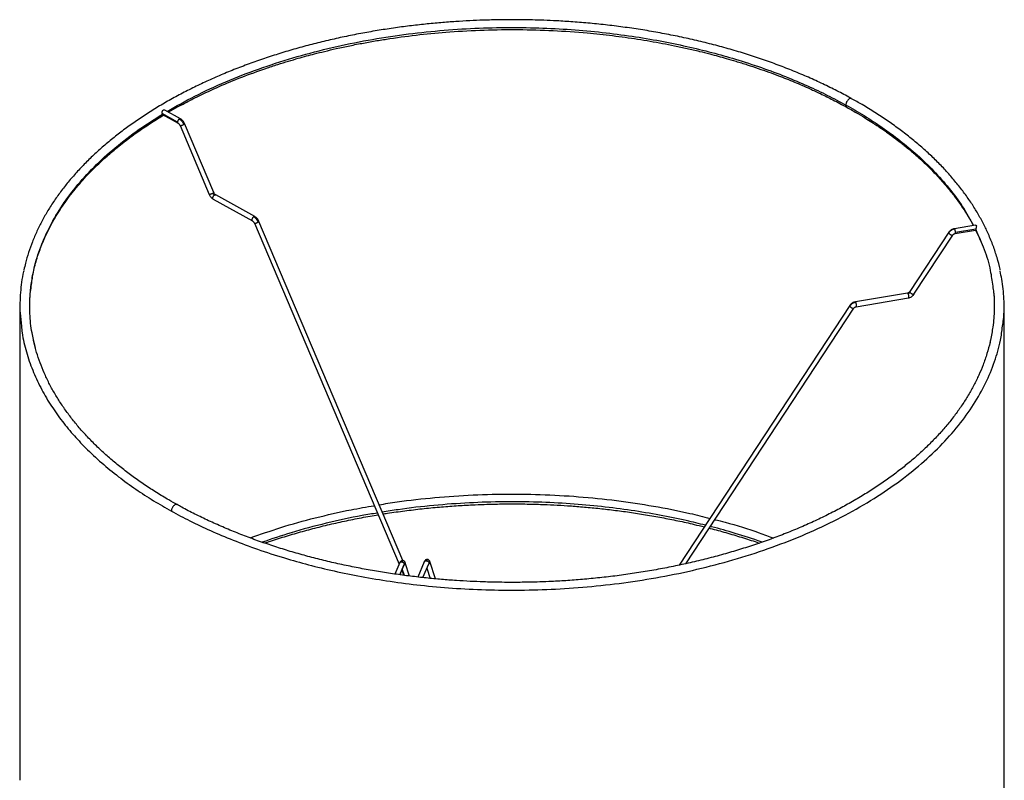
# Paper-space layout '_Isométrica' of a CAD drawing. Header units: millimetres. Extents: x -212 to 188, y -221 to 515.
# Tile 2 of 2: x -212 to 188, y 206 to 515. Entities that reach past the tile are written whole.
import ezdxf

# ---------------------------------------------------------------- set-up
doc = ezdxf.new("R2010")
doc.units = ezdxf.units.MM

psp = doc.layouts.new('_Isométrica')

# ---------------------------------------------------------------- linework, layer by layer
at = {"color": 7, "linetype": 'Continuous', "lineweight": 25}
for p, q in [((-153.86, 476.71), (-153.92, 476.95)), ((-147.69, 473.51), (-153.92, 476.95)), ((-153.82, 476.56), (-147.49, 473.05)), ((-146.52, 474.8), (-152.93, 478.35)), ((-133, 444.85), (-144.86, 472.87)), ((-146.7, 472.09), (-134.84, 444.07)), ((-133.18, 442.14), (-117.27, 433.33)), ((-116.3, 435.08), (-132.21, 443.89)), ((-116.49, 432.37), (-57.65, 293.81)), ((-56.11, 295.3), (-114.64, 433.15)), ((165.73, 428.7), (149.95, 404.6)), ((176.6, 431.61), (168.02, 430.17)), ((168.36, 428.2), (176.68, 429.6)), ((176.76, 430.02), (168.47, 428.63)), ((176.76, 430.02), (176.72, 429.79)), ((151.62, 403.51), (167.4, 427.6)), ((148.99, 404), (127.82, 400.45)), ((128.15, 398.48), (149.32, 402.03)), ((-211.77, 398.77), (-211.77, 206.07)), ((-207.77, 398.77), (-207.77, 399.02)), ((125.52, 398.98), (56.16, 293.47)), ((58.94, 294.07), (127.19, 397.88)), ((188.23, 206.07), (188.23, 398.77)), ((-205.49, 381.85), (-206.23, 385.1)), ((182.67, 384.9), (182.47, 383.86)), ((-57.35, 294.51), (-59.34, 289.84)), ((-55.54, 293.84), (-57.36, 289.57)), ((-57.33, 289.57), (-55.68, 293.44)), ((-55.54, 293.84), (-55.6, 293.59)), ((-55.59, 293.6), (-55.6, 293.58)), ((-53.42, 289.05), (-55.16, 294.47)), ((-47.44, 294.86), (-50.08, 288.66)), ((-48, 288.42), (-45.6, 294.07)), ((-46.38, 292.23), (-45.05, 288.12)), ((-45.59, 294.08), (-45.61, 294.07)), ((-45.55, 294.33), (-45.6, 294.07)), ((-42.89, 287.91), (-45.16, 294.96)), ((-56.59, 291.3), (-55.76, 289.36)), ((-56.39, 291.76), (-55.61, 289.34))]:
    psp.add_line(p, q, dxfattribs=at)
for points, knots in [([(-11.77, 515.08), (-14.56, 515.06), (-18.45, 515.03), (-24.17, 514.86), (-29, 514.66), (-34.75, 514.32), (-40.77, 513.87), (-47.05, 513.28), (-53.49, 512.55), (-60.04, 511.67), (-66.66, 510.65), (-73.31, 509.48), (-79.96, 508.15), (-86.59, 506.68), (-93.17, 505.06), (-99.69, 503.3), (-106.12, 501.39), (-112.46, 499.33), (-118.7, 497.14), (-124.8, 494.81), (-130.78, 492.34), (-136.6, 489.74), (-142.27, 487.01), (-147.77, 484.16), (-153.1, 481.18), (-158.24, 478.09), (-163.19, 474.88), (-167.93, 471.57), (-172.47, 468.15), (-176.78, 464.63), (-180.88, 461.02), (-184.74, 457.31), (-188.37, 453.51), (-191.76, 449.64), (-194.9, 445.68), (-197.8, 441.65), (-200.43, 437.55), (-202.8, 433.39), (-204.91, 429.17), (-206.74, 424.89), (-208.29, 420.56), (-209.44, 416.76), (-209.94, 414.4), (-210.14, 413.51)], [0, 0, 0, 0, 0.028992, 0.040488, 0.0596, 0.079406, 0.100624, 0.122749, 0.145576, 0.168942, 0.192732, 0.216859, 0.241259, 0.265882, 0.290688, 0.315647, 0.340735, 0.36593, 0.391217, 0.416581, 0.442013, 0.467501, 0.493039, 0.518619, 0.544237, 0.569888, 0.595568, 0.621275, 0.647007, 0.672761, 0.698538, 0.724337, 0.750159, 0.776005, 0.801877, 0.827779, 0.853713, 0.879686, 0.905702, 0.931771, 0.9579, 0.9841, 1, 1, 1, 1]), ([(126.25, 482.99), (125.89, 483.2), (123.74, 484.42), (119.62, 486.55), (113.89, 489.35), (107.97, 492.02), (101.89, 494.55), (95.65, 496.96), (89.26, 499.22), (82.74, 501.34), (76.09, 503.31), (69.33, 505.14), (62.46, 506.82), (55.5, 508.35), (48.46, 509.72), (41.36, 510.94), (34.23, 511.99), (27.09, 512.89), (20.01, 513.63), (13.14, 514.19), (6.86, 514.59), (1.39, 514.84), (-4.69, 515.03), (-8.99, 515.06), (-11.77, 515.08)], [0, 0, 0, 0, 0.01, 0.059201, 0.108387, 0.157556, 0.206706, 0.255834, 0.304935, 0.354005, 0.403037, 0.452021, 0.500945, 0.549791, 0.59853, 0.647121, 0.695489, 0.743506, 0.79091, 0.837089, 0.880189, 0.915239, 0.945258, 1, 1, 1, 1]), ([(-151.97, 477.82), (-148.29, 479.91), (-140.75, 484.19), (-128.26, 489.92), (-114.93, 495.13), (-101.03, 499.64), (-86.75, 503.44), (-72.24, 506.52), (-57.64, 508.89), (-43.1, 510.57), (-28.74, 511.6), (-14.68, 512), (-1.02, 511.84), (12.17, 511.16), (24.82, 510.01), (36.9, 508.45), (48.36, 506.54), (59.19, 504.31), (69.38, 501.83), (79.54, 498.96), (89.56, 495.71), (99.34, 492.06), (108.28, 488.28), (116.46, 484.43), (121.47, 481.74), (123.92, 480.42)], [0, 0, 0, 0, 0.050564, 0.103556, 0.156176, 0.208252, 0.259624, 0.310145, 0.359682, 0.408121, 0.455364, 0.501331, 0.54596, 0.589204, 0.631033, 0.671431, 0.710393, 0.747927, 0.784048, 0.81878, 0.858668, 0.896661, 0.932831, 0.967251, 1, 1, 1, 1]), ([(-151.4, 477.5), (-151.34, 477.54), (-150.05, 478.31), (-147.42, 479.77), (-143.5, 481.88), (-138.02, 484.65), (-130.83, 488), (-121.6, 491.81), (-113.58, 494.73), (-107.16, 496.85), (-102.77, 498.21), (-98.87, 499.35), (-95.38, 500.32), (-91.83, 501.26), (-87.8, 502.27), (-82.99, 503.39), (-77.7, 504.53), (-72.2, 505.61), (-66.77, 506.57), (-59.17, 507.77), (-49.32, 509.07), (-36.54, 510.26), (-23.12, 510.98), (-9.08, 511.16), (4.93, 510.76), (17.68, 509.87), (29.14, 508.65), (39.34, 507.23), (47.73, 505.79), (54.4, 504.48), (59.4, 503.4), (64.17, 502.29), (68.38, 501.23), (71.99, 500.28), (75.52, 499.3), (79.46, 498.14), (83.83, 496.78), (88.28, 495.31), (92.52, 493.82), (96.34, 492.41), (99.81, 491.05), (102.99, 489.76), (106.18, 488.41), (109.72, 486.85), (113.92, 484.89), (118.95, 482.42), (122.45, 480.53), (124.33, 479.5)], [0, 0, 0, 0, 0.000798, 0.0182455, 0.0359628, 0.0534826, 0.0899648, 0.1267775, 0.1648976, 0.1830587, 0.1994638, 0.2137644, 0.2259799, 0.2375158, 0.2520911, 0.2691288, 0.2883502, 0.3075257, 0.3261097, 0.3441059, 0.3847686, 0.4251603, 0.4710325, 0.5168876, 0.5627401, 0.6085651, 0.6427676, 0.6769735, 0.7114851, 0.7285363, 0.7461507, 0.7638492, 0.778997, 0.791267, 0.8028449, 0.8174532, 0.8346233, 0.8516016, 0.867813, 0.8832973, 0.8962334, 0.9089737, 0.9215203, 0.9350601, 0.9527928, 0.9745783, 1, 1, 1, 1]), ([(126.26, 483.01), (126.19, 483.04), (126.05, 483.09), (125.74, 483.09), (125.3, 482.93), (124.87, 482.57), (124.55, 482.18), (124.32, 481.84), (124.14, 481.47), (123.97, 480.98), (123.94, 480.64), (123.92, 480.42)], [0, 0, 0, 0, 0.083709, 0.169574, 0.32792, 0.486266, 0.57213, 0.660327, 0.749055, 0.836448, 1, 1, 1, 1]), ([(123.92, 480.42), (126.42, 478.99), (131.55, 476.06), (138.9, 471.23), (146.15, 465.91), (153.16, 460.05), (159.84, 453.61), (166.03, 446.59), (171.54, 439.18), (174.41, 434.02), (175.82, 431.48)], [0, 0, 0, 0, 0.104969, 0.215577, 0.332097, 0.454791, 0.583901, 0.719637, 0.862167, 1, 1, 1, 1]), ([(123.92, 480.42), (123.92, 480.3), (123.94, 480.04), (124.07, 479.74), (124.21, 479.55), (124.32, 479.52), (124.33, 479.51)], [0, 0, 0, 0, 0.289693, 0.611078, 0.957707, 1, 1, 1, 1]), ([(186.66, 413.27), (186.64, 413.4), (186.32, 415.13), (185.39, 418.44), (183.85, 423.21), (181.98, 427.79), (179.89, 432.17), (177.6, 436.35), (175.04, 440.47), (172.22, 444.53), (169.13, 448.52), (165.8, 452.44), (162.21, 456.29), (158.37, 460.05), (154.3, 463.72), (149.99, 467.3), (145.46, 470.78), (140.71, 474.16), (135.74, 477.43), (130.93, 480.38), (127.69, 482.19), (126.25, 482.99)], [0, 0, 0, 0, 0.004902, 0.065106, 0.125698, 0.186668, 0.241477, 0.29633, 0.351221, 0.406145, 0.461099, 0.516076, 0.571071, 0.626079, 0.681096, 0.736118, 0.79114, 0.84616, 0.901175, 0.956181, 1, 1, 1, 1]), ([(-207.75, 399.37), (-207.73, 400.84), (-207.68, 404.11), (-206.95, 409.65), (-205.71, 415.39), (-203.95, 421.05), (-201.73, 426.57), (-199.36, 431.35), (-197.07, 435.36), (-195.03, 438.57), (-192.86, 441.7), (-190.39, 444.97), (-187.68, 448.25), (-184.89, 451.37), (-182.28, 454.08), (-179.84, 456.48), (-177.53, 458.63), (-175.25, 460.64), (-172.82, 462.7), (-170.11, 464.89), (-167.07, 467.22), (-163.95, 469.48), (-161.05, 471.47), (-158.68, 473.04), (-156.51, 474.42), (-154.82, 475.48), (-153.7, 476.14), (-153.39, 476.32)], [0, 0, 0, 0, 0.0558839, 0.1242782, 0.1924363, 0.2595079, 0.3258748, 0.3915736, 0.4341039, 0.4740642, 0.5116689, 0.5527265, 0.5996034, 0.6393987, 0.6759992, 0.708599, 0.7371509, 0.7646946, 0.7929569, 0.8243444, 0.8588649, 0.8950442, 0.9256639, 0.949738, 0.967835, 0.990983, 1, 1, 1, 1]), ([(-207.16, 406.79), (-206.94, 408.57), (-206.39, 413.2), (-204.24, 420.66), (-200.78, 429.18), (-196.04, 437.68), (-190.06, 446.08), (-182.83, 454.28), (-174.35, 462.18), (-164.78, 469.75), (-157.51, 474.39), (-153.86, 476.71)], [0, 0, 0, 0, 0.068632, 0.178468, 0.290795, 0.405352, 0.52184, 0.639924, 0.75924, 0.879401, 1, 1, 1, 1]), ([(-153.92, 476.95), (-153.92, 477.02), (-153.94, 477.14), (-153.94, 477.41), (-153.91, 477.76), (-153.83, 478.07), (-153.7, 478.27), (-153.57, 478.39), (-153.41, 478.44), (-153.19, 478.46), (-153.03, 478.39), (-152.93, 478.35)], [0, 0, 0, 0, 0.082688, 0.167757, 0.335268, 0.502744, 0.587027, 0.67096, 0.755159, 0.839381, 1, 1, 1, 1]), ([(-153.72, 476.51), (-153.74, 476.52), (-153.8, 476.55), (-153.84, 476.65), (-153.86, 476.71)], [0, 0, 0, 0, 0.340798, 1, 1, 1, 1]), ([(124.33, 479.5), (125.85, 478.65), (128.62, 477.09), (132.2, 474.9), (134.9, 473.19), (136.88, 471.88), (138.49, 470.79), (140.06, 469.71), (142.3, 468.11), (145.16, 465.99), (148.53, 463.32), (151.57, 460.77), (154.15, 458.47), (156.17, 456.58), (157.86, 454.94), (159.44, 453.35), (161.14, 451.57), (163.08, 449.44), (165.06, 447.13), (166.9, 444.86), (168.81, 442.36), (170.89, 439.46), (173.17, 435.93), (174.79, 433.22), (175.57, 431.68), (175.68, 431.46)], [0, 0, 0, 0, 0.0640837, 0.1169829, 0.1577346, 0.1855866, 0.2079004, 0.2326246, 0.2598347, 0.3156098, 0.3737381, 0.4331647, 0.4782897, 0.5175415, 0.5499181, 0.5786096, 0.6142594, 0.6570512, 0.7054926, 0.7499158, 0.7890335, 0.8495096, 0.9152306, 0.987822, 1, 1, 1, 1]), ([(-147, 474.74), (-147.09, 474.68), (-147.23, 474.58), (-147.39, 474.38), (-147.5, 474.2), (-147.59, 474.02), (-147.67, 473.78), (-147.68, 473.61), (-147.69, 473.51)], [0, 0, 0, 0, 0.243352, 0.373386, 0.505405, 0.636635, 0.764394, 1, 1, 1, 1]), ([(-147.69, 473.51), (-147.68, 473.41), (-147.67, 473.26), (-147.59, 473.13), (-147.53, 473.07), (-147.49, 473.05), (-147.49, 473.05)], [0, 0, 0, 0, 0.468941, 0.723229, 0.984424, 1, 1, 1, 1]), ([(-147.49, 473.05), (-147.42, 473), (-147.27, 472.91), (-147.05, 472.68), (-146.85, 472.41), (-146.75, 472.2), (-146.7, 472.09)], [0, 0, 0, 0, 0.239593, 0.491317, 0.747491, 1, 1, 1, 1]), ([(-146.52, 474.8), (-146.55, 474.81), (-146.62, 474.84), (-146.78, 474.85), (-146.91, 474.78), (-147, 474.74)], [0, 0, 0, 0, 0.247913, 0.509831, 1, 1, 1, 1]), ([(-147, 474.74), (-146.82, 474.63), (-146.46, 474.39), (-145.94, 473.87), (-145.49, 473.25), (-145.27, 472.8), (-145.17, 472.57)], [0, 0, 0, 0, 0.245958, 0.5, 0.754042, 1, 1, 1, 1]), ([(-146.69, 472.09), (-146.69, 472.09), (-146.69, 472.07), (-146.63, 472.05), (-146.49, 472.05), (-146.25, 472.11), (-146.03, 472.18), (-145.84, 472.25), (-145.65, 472.33), (-145.41, 472.44), (-145.26, 472.52), (-145.17, 472.57)], [0, 0, 0, 0, 0.0328095, 0.1234441, 0.290586, 0.4577279, 0.5483625, 0.6414585, 0.7351151, 0.8273625, 1, 1, 1, 1]), ([(-144.86, 472.87), (-144.95, 473.06), (-145.14, 473.46), (-145.54, 474), (-146.01, 474.48), (-146.35, 474.69), (-146.51, 474.8)], [0, 0, 0, 0, 0.242674, 0.495613, 0.7508, 1, 1, 1, 1]), ([(-145.17, 472.57), (-145.09, 472.63), (-144.96, 472.71), (-144.88, 472.79), (-144.85, 472.84), (-144.86, 472.86), (-144.86, 472.87)], [0, 0, 0, 0, 0.412192, 0.6324433, 0.8560591, 1, 1, 1, 1]), ([(-133.31, 444.56), (-133.41, 444.5), (-133.55, 444.42), (-133.79, 444.31), (-133.98, 444.23), (-134.17, 444.16), (-134.39, 444.09), (-134.63, 444.03), (-134.78, 444.03), (-134.83, 444.05), (-134.84, 444.07), (-134.84, 444.07)], [0, 0, 0, 0, 0.172638, 0.264885, 0.358541, 0.451638, 0.542272, 0.709414, 0.876556, 0.96719, 1, 1, 1, 1]), ([(-133, 444.85), (-133, 444.84), (-132.99, 444.82), (-133.02, 444.77), (-133.1, 444.69), (-133.23, 444.61), (-133.31, 444.56)], [0, 0, 0, 0, 0.1439409, 0.3675567, 0.587808, 1, 1, 1, 1]), ([(-133.31, 444.56), (-133.27, 444.48), (-133.2, 444.33), (-133.05, 444.12), (-132.88, 443.95), (-132.76, 443.87), (-132.7, 443.83)], [0, 0, 0, 0, 0.245958, 0.5, 0.754042, 1, 1, 1, 1]), ([(-132.21, 443.89), (-132.28, 443.94), (-132.43, 444.03), (-132.65, 444.26), (-132.85, 444.53), (-132.95, 444.74), (-133, 444.85)], [0, 0, 0, 0, 0.239593, 0.491317, 0.747491, 1, 1, 1, 1]), ([(-134.84, 444.08), (-134.75, 443.88), (-134.56, 443.48), (-134.15, 442.94), (-133.69, 442.46), (-133.35, 442.25), (-133.18, 442.14)], [0, 0, 0, 0, 0.242674, 0.495613, 0.7508, 1, 1, 1, 1]), ([(-133.39, 442.6), (-133.38, 442.71), (-133.37, 442.87), (-133.28, 443.11), (-133.19, 443.29), (-133.08, 443.47), (-132.92, 443.67), (-132.78, 443.77), (-132.7, 443.83)], [0, 0, 0, 0, 0.2356056, 0.3633653, 0.4945948, 0.6266144, 0.7566477, 1, 1, 1, 1]), ([(-133.18, 442.14), (-133.18, 442.14), (-133.22, 442.16), (-133.28, 442.22), (-133.37, 442.36), (-133.38, 442.5), (-133.39, 442.6)], [0, 0, 0, 0, 0.023626, 0.282684, 0.534894, 1, 1, 1, 1]), ([(-132.7, 443.83), (-132.61, 443.87), (-132.47, 443.94), (-132.31, 443.93), (-132.24, 443.9), (-132.21, 443.89)], [0, 0, 0, 0, 0.493178, 0.756703, 1, 1, 1, 1]), ([(-116.79, 435.02), (-116.88, 434.96), (-117.01, 434.86), (-117.17, 434.66), (-117.28, 434.48), (-117.37, 434.3), (-117.46, 434.06), (-117.47, 433.89), (-117.48, 433.79)], [0, 0, 0, 0, 0.243352, 0.373386, 0.505405, 0.636635, 0.764394, 1, 1, 1, 1]), ([(-117.48, 433.79), (-117.47, 433.69), (-117.46, 433.54), (-117.37, 433.41), (-117.32, 433.35), (-117.28, 433.33), (-117.27, 433.33)], [0, 0, 0, 0, 0.468969, 0.723272, 0.984482, 1, 1, 1, 1]), ([(-117.27, 433.33), (-117.2, 433.29), (-117.05, 433.19), (-116.83, 432.96), (-116.63, 432.69), (-116.54, 432.48), (-116.49, 432.38)], [0, 0, 0, 0, 0.239598, 0.491303, 0.747465, 1, 1, 1, 1]), ([(-116.3, 435.08), (-116.33, 435.09), (-116.4, 435.12), (-116.56, 435.13), (-116.7, 435.06), (-116.79, 435.02)], [0, 0, 0, 0, 0.247913, 0.509831, 1, 1, 1, 1]), ([(-114.95, 432.86), (-115.06, 433.08), (-115.28, 433.54), (-115.73, 434.15), (-116.24, 434.68), (-116.61, 434.91), (-116.79, 435.02)], [0, 0, 0, 0, 0.245973, 0.5, 0.754027, 1, 1, 1, 1]), ([(-116.48, 432.37), (-116.48, 432.37), (-116.48, 432.35), (-116.42, 432.33), (-116.27, 432.34), (-116.04, 432.39), (-115.82, 432.46), (-115.63, 432.53), (-115.44, 432.61), (-115.2, 432.72), (-115.05, 432.81), (-114.95, 432.86)], [0, 0, 0, 0, 0.032713, 0.123356, 0.290515, 0.457674, 0.548317, 0.641423, 0.735089, 0.827345, 1, 1, 1, 1]), ([(-114.64, 433.15), (-114.74, 433.34), (-114.93, 433.74), (-115.33, 434.29), (-115.8, 434.76), (-116.13, 434.97), (-116.3, 435.08)], [0, 0, 0, 0, 0.242684, 0.495605, 0.750779, 1, 1, 1, 1]), ([(-114.95, 432.86), (-114.87, 432.91), (-114.75, 432.99), (-114.67, 433.08), (-114.64, 433.13), (-114.65, 433.15), (-114.65, 433.15)], [0, 0, 0, 0, 0.412094, 0.632292, 0.855855, 1, 1, 1, 1]), ([(165.74, 428.69), (165.72, 428.67), (165.68, 428.61), (165.73, 428.5), (165.75, 428.45)], [0, 0, 0, 0, 0.427979, 1, 1, 1, 1]), ([(168.02, 430.17), (167.8, 430.12), (167.35, 430.02), (166.71, 429.69), (166.15, 429.25), (165.88, 428.9), (165.75, 428.72)], [0, 0, 0, 0, 0.245142, 0.498907, 0.753232, 1, 1, 1, 1]), ([(168.19, 430.01), (167.95, 429.95), (167.47, 429.84), (166.78, 429.48), (166.18, 429.02), (165.89, 428.63), (165.75, 428.45)], [0, 0, 0, 0, 0.245958, 0.5, 0.754042, 1, 1, 1, 1]), ([(165.75, 428.45), (165.77, 428.4), (165.82, 428.32), (165.91, 428.22), (165.96, 428.17)], [0, 0, 0, 0, 0.48517, 1, 1, 1, 1]), ([(168.19, 430.01), (168.16, 430.06), (168.1, 430.15), (168.05, 430.18), (168.03, 430.17), (168.02, 430.17)], [0, 0, 0, 0, 0.577121, 0.885501, 1, 1, 1, 1]), ([(168.47, 428.63), (168.47, 428.74), (168.46, 428.91), (168.43, 429.17), (168.39, 429.37), (168.35, 429.56), (168.28, 429.8), (168.23, 429.92), (168.19, 430.01)], [0, 0, 0, 0, 0.235606, 0.363365, 0.494595, 0.626614, 0.756648, 1, 1, 1, 1]), ([(168.36, 428.21), (168.37, 428.21), (168.4, 428.22), (168.43, 428.28), (168.46, 428.4), (168.47, 428.54), (168.47, 428.63)], [0, 0, 0, 0, 0.144794, 0.371703, 0.592613, 1, 1, 1, 1]), ([(176.58, 429.69), (176.86, 429.16), (177.66, 427.62), (178.32, 426.05), (178.75, 425.01)], [0, 0, 0, 0, 0.336851, 1, 1, 1, 1]), ([(176.6, 431.59), (176.65, 431.61), (176.74, 431.63), (176.86, 431.57), (176.94, 431.48), (176.97, 431.34), (176.98, 431.12), (176.93, 430.8), (176.85, 430.46), (176.79, 430.2), (176.77, 430.08), (176.76, 430.02)], [0, 0, 0, 0, 0.117552, 0.206116, 0.294282, 0.382725, 0.471258, 0.647087, 0.823073, 0.912792, 1, 1, 1, 1]), ([(176.72, 429.79), (176.71, 429.73), (176.7, 429.63), (176.69, 429.61), (176.68, 429.6)], [0, 0, 0, 0, 0.530497, 1, 1, 1, 1]), ([(176.72, 429.79), (177.93, 427.11), (180.4, 421.64), (182.68, 413.94), (183.33, 408.93), (183.61, 406.79)], [0, 0, 0, 0, 0.35537, 0.725017, 1, 1, 1, 1]), ([(165.96, 428.17), (166.03, 428.1), (166.19, 427.95), (166.48, 427.76), (166.76, 427.62), (167.03, 427.53), (167.24, 427.51), (167.37, 427.54), (167.39, 427.6), (167.39, 427.61)], [0, 0, 0, 0, 0.165835, 0.329654, 0.482417, 0.626923, 0.784802, 0.950567, 1, 1, 1, 1]), ([(167.38, 427.58), (167.44, 427.65), (167.55, 427.81), (167.8, 427.99), (168.07, 428.14), (168.27, 428.18), (168.37, 428.21)], [0, 0, 0, 0, 0.244105, 0.497493, 0.752165, 1, 1, 1, 1]), ([(-210.17, 413.22), (-210.22, 413.06), (-211.05, 410.08), (-211.62, 404.29), (-211.96, 396.89), (-211.38, 392.36), (-211.16, 390.59)], [0, 0, 0, 0, 0.0221494, 0.3989013, 0.7654841, 1, 1, 1, 1]), ([(187.6, 390.59), (187.75, 391.5), (188.34, 395.18), (188.25, 401.57), (187.76, 408.13), (186.86, 411.89), (186.59, 412.98)], [0, 0, 0, 0, 0.122728, 0.493243, 0.852969, 1, 1, 1, 1]), ([(-206.23, 385.1), (-206.45, 386), (-207.3, 389.51), (-207.78, 395.76), (-207.89, 402.1), (-207.31, 405.8), (-207.16, 406.79)], [0, 0, 0, 0, 0.125959, 0.488577, 0.862069, 1, 1, 1, 1]), ([(149.95, 404.6), (149.9, 404.53), (149.79, 404.39), (149.55, 404.21), (149.28, 404.06), (149.08, 404.02), (148.98, 404)], [0, 0, 0, 0, 0.224708, 0.484598, 0.745805, 1, 1, 1, 1]), ([(149.16, 403.83), (149.24, 403.85), (149.4, 403.89), (149.63, 404), (149.83, 404.16), (149.92, 404.29), (149.97, 404.35)], [0, 0, 0, 0, 0.245958, 0.5, 0.754042, 1, 1, 1, 1]), ([(149.97, 404.35), (149.95, 404.41), (149.9, 404.51), (149.94, 404.57), (149.96, 404.59)], [0, 0, 0, 0, 0.5720213, 1, 1, 1, 1]), ([(150.18, 404.08), (150.13, 404.13), (150.04, 404.22), (149.99, 404.31), (149.97, 404.35)], [0, 0, 0, 0, 0.51483, 1, 1, 1, 1]), ([(183.61, 406.79), (183.75, 405.95), (184.28, 402.8), (184.27, 397.27), (183.9, 390.8), (183.04, 386.68), (182.67, 384.9)], [0, 0, 0, 0, 0.115831, 0.432077, 0.756162, 1, 1, 1, 1]), ([(127.81, 400.45), (127.59, 400.4), (127.14, 400.3), (126.5, 399.97), (125.94, 399.53), (125.67, 399.18), (125.54, 399)], [0, 0, 0, 0, 0.245165, 0.498917, 0.753224, 1, 1, 1, 1]), ([(127.98, 400.28), (127.74, 400.23), (127.26, 400.12), (126.58, 399.76), (125.97, 399.3), (125.68, 398.91), (125.54, 398.73)], [0, 0, 0, 0, 0.245973, 0.5, 0.754027, 1, 1, 1, 1]), ([(127.98, 400.28), (127.95, 400.34), (127.89, 400.43), (127.84, 400.46), (127.82, 400.45), (127.82, 400.45)], [0, 0, 0, 0, 0.602813, 0.924921, 1, 1, 1, 1]), ([(128.26, 398.91), (128.26, 399.02), (128.25, 399.19), (128.22, 399.44), (128.18, 399.64), (128.14, 399.84), (128.07, 400.07), (128.02, 400.2), (127.98, 400.28)], [0, 0, 0, 0, 0.2356056, 0.3633653, 0.4945948, 0.6266144, 0.7566477, 1, 1, 1, 1]), ([(148.99, 404), (148.99, 404), (149.01, 404.01), (149.07, 403.98), (149.12, 403.89), (149.16, 403.83)], [0, 0, 0, 0, 0.075079, 0.397187, 1, 1, 1, 1]), ([(149.16, 403.83), (149.19, 403.75), (149.25, 403.62), (149.31, 403.39), (149.36, 403.19), (149.39, 402.99), (149.43, 402.73), (149.43, 402.57), (149.43, 402.46)], [0, 0, 0, 0, 0.2433523, 0.3733856, 0.5054052, 0.6366347, 0.7643944, 1, 1, 1, 1]), ([(149.43, 402.46), (149.43, 402.37), (149.43, 402.22), (149.39, 402.1), (149.36, 402.04), (149.33, 402.03), (149.32, 402.03)], [0, 0, 0, 0, 0.395109, 0.609361, 0.829432, 1, 1, 1, 1]), ([(149.33, 402.03), (149.55, 402.08), (150, 402.18), (150.64, 402.51), (151.2, 402.95), (151.47, 403.31), (151.6, 403.48)], [0, 0, 0, 0, 0.245142, 0.498907, 0.753232, 1, 1, 1, 1]), ([(151.61, 403.51), (151.61, 403.5), (151.59, 403.44), (151.46, 403.42), (151.24, 403.44), (150.98, 403.52), (150.7, 403.66), (150.41, 403.86), (150.25, 404), (150.18, 404.08)], [0, 0, 0, 0, 0.049433, 0.215198, 0.373077, 0.517583, 0.670346, 0.834165, 1, 1, 1, 1]), ([(184.01, 403.94), (184.03, 403.71), (184.21, 401.99), (184.22, 400.27), (184.23, 398.77)], [0, 0, 0, 0, 0.130208, 1, 1, 1, 1]), ([(125.53, 398.97), (125.51, 398.95), (125.48, 398.89), (125.52, 398.78), (125.54, 398.73)], [0, 0, 0, 0, 0.428522, 1, 1, 1, 1]), ([(125.54, 398.73), (125.57, 398.68), (125.62, 398.6), (125.7, 398.5), (125.75, 398.45)], [0, 0, 0, 0, 0.485179, 1, 1, 1, 1]), ([(125.75, 398.45), (125.83, 398.38), (125.98, 398.23), (126.27, 398.04), (126.56, 397.9), (126.82, 397.81), (127.03, 397.79), (127.16, 397.82), (127.18, 397.87), (127.18, 397.89)], [0, 0, 0, 0, 0.165872, 0.32974, 0.482554, 0.627093, 0.785004, 0.950808, 1, 1, 1, 1]), ([(127.17, 397.86), (127.23, 397.93), (127.34, 398.08), (127.59, 398.27), (127.86, 398.41), (128.06, 398.46), (128.16, 398.48)], [0, 0, 0, 0, 0.244137, 0.497515, 0.752166, 1, 1, 1, 1]), ([(128.15, 398.48), (128.16, 398.49), (128.19, 398.49), (128.22, 398.55), (128.25, 398.67), (128.26, 398.82), (128.26, 398.91)], [0, 0, 0, 0, 0.170568, 0.390639, 0.604891, 1, 1, 1, 1]), ([(-211.16, 390.59), (-211.08, 389.67), (-210.76, 386.15), (-209.27, 380.15), (-206.77, 372.72), (-203.5, 365.66), (-199.64, 358.97), (-195.25, 352.66), (-190.43, 346.75), (-184.94, 340.87), (-178.75, 335.09), (-171.88, 329.47), (-164.81, 324.35), (-157.65, 319.69), (-152.67, 316.84), (-150.23, 315.46)], [0, 0, 0, 0, 0.03245, 0.124635, 0.213801, 0.299912, 0.382958, 0.462953, 0.539933, 0.613947, 0.698937, 0.779885, 0.856937, 0.930253, 1, 1, 1, 1]), ([(-150.23, 315.46), (-147.73, 314.11), (-142.6, 311.35), (-134.23, 307.42), (-125.08, 303.55), (-115.07, 299.82), (-104.81, 296.49), (-94.42, 293.57), (-83.98, 291.03), (-72.88, 288.76), (-61.15, 286.81), (-48.78, 285.23), (-35.82, 284.07), (-22.31, 283.38), (-8.32, 283.24), (6.07, 283.67), (20.76, 284.74), (35.64, 286.49), (50.57, 288.94), (65.41, 292.13), (80.01, 296.05), (94.19, 300.7), (107.81, 306.06), (120.7, 312.09), (132.71, 318.75), (143.73, 325.96), (153.64, 333.64), (162.36, 341.72), (169.82, 350.09), (176, 358.67), (180.9, 367.36), (184.5, 376.08), (186.76, 383.82), (187.36, 388.66), (187.6, 390.59)], [0, 0, 0, 0, 0.022644, 0.046447, 0.071463, 0.097743, 0.125336, 0.149365, 0.174357, 0.200329, 0.22729, 0.255247, 0.284195, 0.314124, 0.345012, 0.376826, 0.409522, 0.443045, 0.477326, 0.512285, 0.54783, 0.583857, 0.620255, 0.656905, 0.693682, 0.730458, 0.767108, 0.803506, 0.839534, 0.875078, 0.910037, 0.944319, 0.977842, 1, 1, 1, 1]), ([(-147.86, 318.05), (-148.99, 318.68), (-151.88, 320.28), (-156.3, 322.97), (-161.14, 326.1), (-165.77, 329.35), (-170.19, 332.69), (-174.39, 336.13), (-178.36, 339.65), (-182.11, 343.26), (-185.62, 346.95), (-188.89, 350.71), (-191.92, 354.55), (-194.7, 358.46), (-197.22, 362.42), (-199.49, 366.45), (-201.49, 370.54), (-203.24, 374.68), (-204.69, 378.86), (-205.73, 382.43), (-206.17, 384.61), (-206.33, 385.36)], [0, 0, 0, 0, 0.035191, 0.089486, 0.143836, 0.19824, 0.252695, 0.307204, 0.36177, 0.416402, 0.471109, 0.525904, 0.580803, 0.635825, 0.690994, 0.746333, 0.801871, 0.857635, 0.913656, 0.969962, 1, 1, 1, 1]), ([(182.75, 385.18), (182.68, 384.81), (182.31, 382.88), (181.32, 379.42), (179.8, 374.95), (178, 370.67), (176.01, 366.59), (173.75, 362.55), (171.23, 358.57), (168.44, 354.64), (165.4, 350.78), (162.11, 346.99), (158.57, 343.27), (154.79, 339.62), (150.77, 336.06), (146.51, 332.59), (142.04, 329.21), (137.34, 325.93), (132.43, 322.76), (127.31, 319.69), (122, 316.73), (116.5, 313.89), (110.81, 311.17), (104.95, 308.58), (98.92, 306.12), (92.73, 303.78), (86.4, 301.59), (79.94, 299.53), (73.34, 297.62), (66.63, 295.85), (59.82, 294.23), (52.92, 292.76), (45.95, 291.44), (38.91, 290.27), (31.85, 289.27), (24.79, 288.42), (17.82, 287.74), (11, 287.21), (4.95, 286.86), (-0.39, 286.65), (-5.75, 286.5), (-9.54, 286.48), (-11.77, 286.47)], [0, 0, 0, 0, 0.006937, 0.036067, 0.065335, 0.091589, 0.117807, 0.143991, 0.170142, 0.196266, 0.222367, 0.248448, 0.274514, 0.300567, 0.32661, 0.352646, 0.378676, 0.404702, 0.430724, 0.456744, 0.48276, 0.508774, 0.534785, 0.560791, 0.586792, 0.612787, 0.638771, 0.664744, 0.6907, 0.716634, 0.742539, 0.768402, 0.794208, 0.819929, 0.845521, 0.870902, 0.895898, 0.920085, 0.943446, 0.959995, 0.976495, 1, 1, 1, 1]), ([(-65.75, 317.99), (-64.58, 318.2), (-58.43, 319.31), (-46.99, 320.63), (-31.52, 321.92), (-15.9, 322.45), (-0.26, 322.29), (15.3, 321.41), (30.71, 319.84), (45.83, 317.55), (58.53, 315.1), (65.96, 313.17), (68.65, 312.47)], [0, 0, 0, 0, 0.026734, 0.140364, 0.253994, 0.367624, 0.481255, 0.594885, 0.708515, 0.822145, 0.935776, 1, 1, 1, 1]), ([(-147.87, 318.03), (-147.87, 318.04), (-147.94, 318.09), (-148.1, 318.12), (-148.41, 318.13), (-148.85, 317.96), (-149.28, 317.6), (-149.61, 317.22), (-149.83, 316.87), (-150.01, 316.51), (-150.19, 316.02), (-150.21, 315.68), (-150.23, 315.46)], [0, 0, 0, 0, 0.003547, 0.091038, 0.176216, 0.333295, 0.490375, 0.575553, 0.663044, 0.751062, 0.837756, 1, 1, 1, 1]), ([(-11.77, 286.47), (-14.53, 286.49), (-18.39, 286.51), (-24.05, 286.68), (-28.83, 286.88), (-34.53, 287.21), (-40.49, 287.67), (-46.7, 288.25), (-53.08, 288.98), (-59.56, 289.85), (-66.11, 290.86), (-72.68, 292.02), (-79.26, 293.33), (-85.81, 294.79), (-92.31, 296.39), (-98.74, 298.14), (-105.09, 300.03), (-111.34, 302.06), (-117.48, 304.22), (-123.5, 306.52), (-129.37, 308.96), (-135.1, 311.52), (-140.66, 314.21), (-144.91, 316.39), (-147.25, 317.71), (-147.86, 318.05)], [0, 0, 0, 0, 0.055005, 0.076815, 0.113077, 0.150651, 0.190906, 0.232877, 0.276178, 0.320499, 0.365619, 0.411373, 0.457639, 0.50432, 0.551343, 0.598647, 0.646185, 0.693919, 0.741817, 0.789851, 0.838002, 0.88625, 0.934581, 0.982983, 1, 1, 1, 1]), ([(-118.2, 304.53), (-114.09, 305.97), (-105.54, 308.98), (-91.79, 312.77), (-79.07, 315.74), (-70.92, 317.11), (-67.77, 317.64)], [0, 0, 0, 0, 0.259625, 0.541194, 0.822762, 1, 1, 1, 1]), ([(66.82, 309.69), (64.25, 310.33), (58.16, 311.85), (48.11, 313.87), (36.61, 315.79), (24.49, 317.34), (11.79, 318.48), (-1.45, 319.15), (-15.16, 319.29), (-29.26, 318.87), (-43.65, 317.8), (-55.47, 316.5), (-62.34, 315.33), (-64.46, 314.97)], [0, 0, 0, 0, 0.062531, 0.148373, 0.237488, 0.329892, 0.425575, 0.524497, 0.626588, 0.731741, 0.839811, 0.950613, 1, 1, 1, 1]), ([(-64.16, 314.26), (-63.59, 314.35), (-60.68, 314.84), (-55.39, 315.56), (-48.34, 316.42), (-41.37, 317.1), (-34.55, 317.63), (-28.5, 317.98), (-23.16, 318.19), (-17.8, 318.33), (-11.25, 318.4), (-5.16, 318.33), (0.5, 318.16), (5.29, 317.96), (10.98, 317.63), (16.94, 317.18), (23.15, 316.59), (29.53, 315.86), (36.01, 315), (42.56, 313.98), (49.14, 312.82), (55.71, 311.51), (61.47, 310.24), (65, 309.36), (66.38, 309.01)], [0, 0, 0, 0, 0.01344, 0.068022, 0.122152, 0.175463, 0.227048, 0.276872, 0.312166, 0.347358, 0.397489, 0.459512, 0.484105, 0.524994, 0.567363, 0.612753, 0.66008, 0.708907, 0.758883, 0.809759, 0.861352, 0.913521, 0.966159, 1, 1, 1, 1]), ([(-66.49, 314.63), (-68.57, 314.3), (-75.64, 313.19), (-87.39, 310.55), (-101.02, 306.98), (-109.44, 304.11), (-113.33, 302.79)], [0, 0, 0, 0, 0.126124, 0.428532, 0.736006, 1, 1, 1, 1]), ([(-112.28, 302.42), (-111.5, 302.69), (-108.61, 303.7), (-103.48, 305.31), (-96.89, 307.23), (-90.18, 308.99), (-83.37, 310.62), (-76.47, 312.08), (-70.74, 313.19), (-67.29, 313.75), (-66.19, 313.92)], [0, 0, 0, 0, 0.054557, 0.201216, 0.347783, 0.494225, 0.6405, 0.786544, 0.932261, 1, 1, 1, 1]), ([(68.44, 308.5), (68.53, 308.48), (70.81, 307.92), (75.19, 306.7), (81.54, 304.81), (86.05, 303.38), (88.41, 302.54), (88.73, 302.43)], [0, 0, 0, 0, 0.013889, 0.324641, 0.63693, 0.950503, 1, 1, 1, 1]), ([(89.85, 302.81), (89.75, 302.85), (86.23, 304.16), (79.36, 306.25), (72.44, 308.32), (69.02, 309.15), (68.88, 309.18)], [0, 0, 0, 0, 0.014542, 0.531008, 0.980773, 1, 1, 1, 1]), ([(70.7, 311.95), (72.1, 311.61), (78.28, 310.08), (86.28, 307.6), (92.59, 305.22), (94.53, 304.49)], [0, 0, 0, 0, 0.167756, 0.743416, 1, 1, 1, 1]), ([(-57.43, 294.36), (-57.43, 294.37), (-57.42, 294.43), (-57.38, 294.47), (-57.35, 294.51)], [0, 0, 0, 0, 0.2681494, 1, 1, 1, 1]), ([(-56.09, 295.31), (-56.22, 295.32), (-56.48, 295.32), (-56.87, 295.12), (-57.19, 294.82), (-57.33, 294.56), (-57.38, 294.46)], [0, 0, 0, 0, 0.278246, 0.555419, 0.819765, 1, 1, 1, 1]), ([(-57.35, 294.51), (-57.34, 294.52), (-57.31, 294.57), (-57.21, 294.65), (-57.06, 294.74), (-56.83, 294.81), (-56.64, 294.8), (-56.51, 294.79)], [0, 0, 0, 0, 0.038933, 0.237037, 0.436335, 0.632634, 1, 1, 1, 1]), ([(-56.09, 295.29), (-56.12, 295.3), (-56.19, 295.32), (-56.33, 295.17), (-56.45, 294.92), (-56.51, 294.79)], [0, 0, 0, 0, 0.198843, 0.605898, 1, 1, 1, 1]), ([(-56.51, 294.79), (-56.39, 294.76), (-56.2, 294.72), (-55.97, 294.58), (-55.82, 294.45), (-55.69, 294.31), (-55.57, 294.1), (-55.56, 293.94), (-55.54, 293.84)], [0, 0, 0, 0, 0.243352, 0.373386, 0.505405, 0.636635, 0.764394, 1, 1, 1, 1]), ([(-55.16, 294.47), (-55.2, 294.58), (-55.3, 294.8), (-55.52, 295.06), (-55.8, 295.25), (-55.99, 295.29), (-56.09, 295.31)], [0, 0, 0, 0, 0.2398585, 0.4912267, 0.7469284, 1, 1, 1, 1]), ([(-55.6, 293.59), (-55.6, 293.58), (-55.61, 293.52), (-55.65, 293.48), (-55.68, 293.45)], [0, 0, 0, 0, 0.257079, 1, 1, 1, 1]), ([(-55.48, 293.5), (-55.45, 293.52), (-55.33, 293.61), (-55.19, 293.82), (-55.11, 294.11), (-55.1, 294.33), (-55.16, 294.44), (-55.17, 294.46)], [0, 0, 0, 0, 0.108251, 0.396034, 0.659441, 0.937899, 1, 1, 1, 1]), ([(-46.1, 295.8), (-46.22, 295.8), (-46.48, 295.81), (-46.88, 295.61), (-47.22, 295.28), (-47.37, 294.99), (-47.44, 294.84)], [0, 0, 0, 0, 0.262163, 0.52333, 0.772425, 1, 1, 1, 1]), ([(-47.43, 294.85), (-47.43, 294.87), (-47.42, 294.93), (-47.34, 295.02), (-47.22, 295.14), (-47.06, 295.22), (-46.83, 295.3), (-46.64, 295.29), (-46.52, 295.28)], [0, 0, 0, 0, 0.03591, 0.197046, 0.362559, 0.529068, 0.693073, 1, 1, 1, 1]), ([(-46.52, 295.28), (-46.46, 295.4), (-46.34, 295.65), (-46.19, 295.81), (-46.12, 295.78), (-46.1, 295.78)], [0, 0, 0, 0, 0.393387, 0.799654, 1, 1, 1, 1]), ([(-46.52, 295.28), (-46.39, 295.25), (-46.2, 295.21), (-45.98, 295.07), (-45.82, 294.94), (-45.7, 294.79), (-45.58, 294.59), (-45.56, 294.43), (-45.55, 294.33)], [0, 0, 0, 0, 0.243352, 0.373386, 0.505405, 0.636635, 0.764394, 1, 1, 1, 1]), ([(-45.16, 294.97), (-45.21, 295.07), (-45.3, 295.29), (-45.53, 295.55), (-45.8, 295.73), (-46, 295.78), (-46.1, 295.8)], [0, 0, 0, 0, 0.239987, 0.49138, 0.747027, 1, 1, 1, 1]), ([(-45.7, 293.84), (-45.69, 293.85), (-45.57, 293.88), (-45.38, 294.05), (-45.19, 294.31), (-45.12, 294.6), (-45.11, 294.82), (-45.16, 294.93), (-45.17, 294.95)], [0, 0, 0, 0, 0.0212454, 0.2686602, 0.5042962, 0.7199774, 0.9480087, 1, 1, 1, 1]), ([(188.11, 206.07), (188.1, 204.26), (188.08, 199.6), (187.5, 194.76), (186.67, 191.78), (186.62, 191.62)], [0, 0, 0, 0, 0.375485, 0.965323, 1, 1, 1, 1])]:
    psp.add_open_spline(points, degree=3, knots=knots, dxfattribs=at)

doc.saveas('drawing.dxf')
